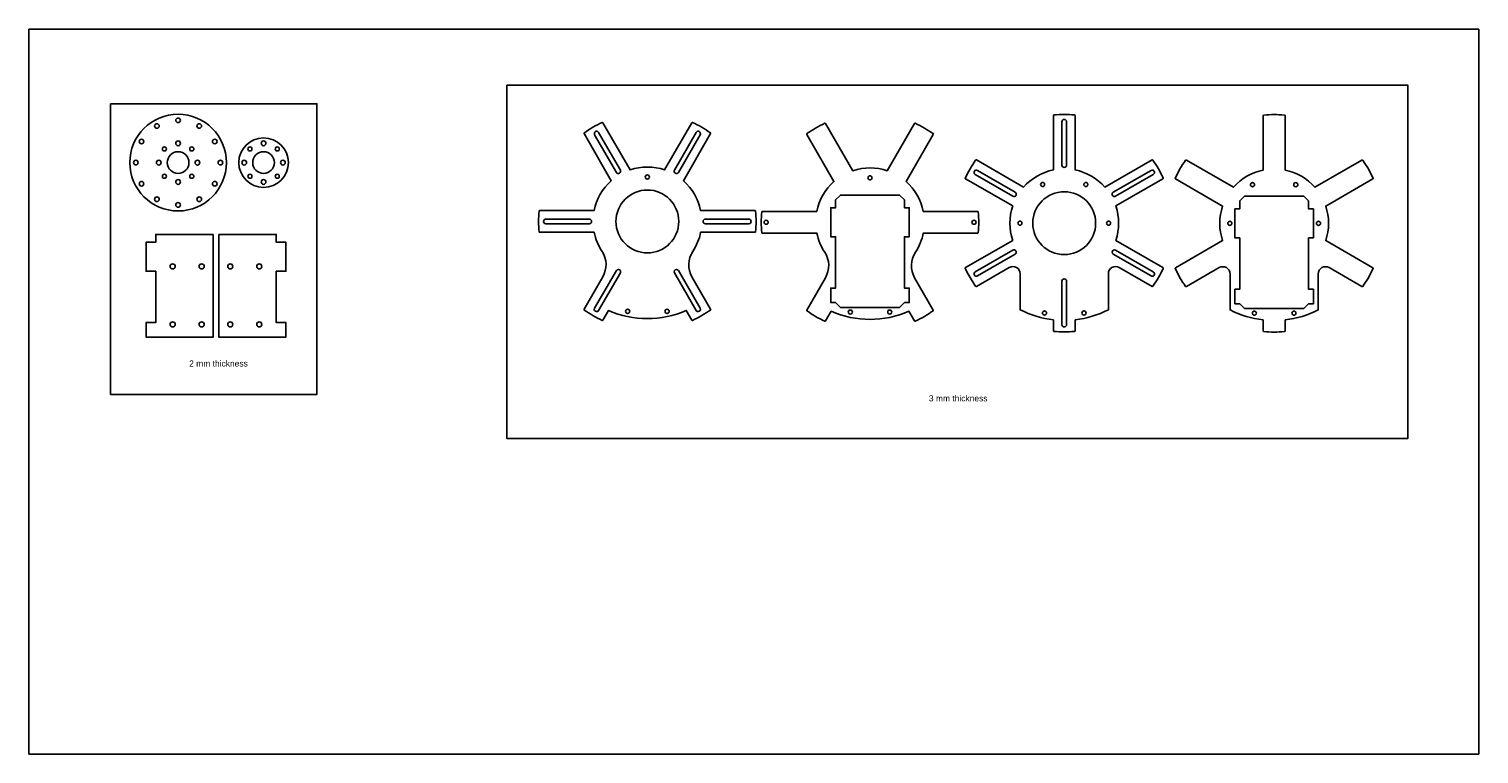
# Model space of a CAD drawing. Extents: x 1387 to 2819, y 1056 to 1356.
# Tile 1 of 2: x 1387 to 1987, y 1056 to 1356. Entities that reach past the tile are written whole.
import ezdxf

# ---------------------------------------------------------------- set-up
doc = ezdxf.new("R2010")
doc.units = 0
doc.layers.get('0').update_dxf_attribs({"linetype": 'CONTINUOUS'})
doc.layers.add('02___PRT_ALL_AXES', color=7, linetype='CONTINUOUS')
doc.layers.add('CRANK', color=30, linetype='CONTINUOUS')
doc.styles.get("Standard").update_dxf_attribs({"font": 'arial.ttf'})

msp = doc.modelspace()

# ---------------------------------------------------------------- linework, layer by layer
for p, q in [((1986.86, 1355.73), (1386.86, 1355.73)), ((1386.86, 1355.73), (1386.86, 1055.73)), ((1986.86, 1055.73), (1986.86, 1355.73)), ((1386.86, 1055.73), (1986.86, 1055.73))]:
    msp.add_line(p, q)
for points in [[(1584.55, 1332.48), (1957.42, 1332.48), (1957.42, 1186.29), (1584.55, 1186.29)], [(1420.59, 1324.78), (1505.99, 1324.78), (1505.99, 1204.52), (1420.59, 1204.52)], [(1463.11, 1270.73), (1463.11, 1228.23), (1439.31, 1228.23), (1435.31, 1228.23), (1435.31, 1234.23), (1439.31, 1234.23), (1439.31, 1255.48), (1435.31, 1255.48), (1435.31, 1267.48), (1439.31, 1267.48), (1439.31, 1270.73)], [(1465.37, 1270.73), (1465.37, 1228.23), (1489.17, 1228.23), (1493.17, 1228.23), (1493.17, 1234.23), (1489.17, 1234.23), (1489.17, 1255.48), (1493.17, 1255.48), (1493.17, 1267.48), (1489.17, 1267.48), (1489.17, 1270.73)]]:
    msp.add_lwpolyline(points, close=True)
at = {"color": 7}
for points in [[(1819.74, 1235.43, 0.090005), (1833.49, 1239.56), (1833.49, 1254.45, -0.57735), (1837.99, 1257.05), (1851.57, 1249.21, 0.386621), (1851.9, 1249.28, 0.047594), (1856.17, 1256.68, 0.386621), (1856.07, 1257), (1836.58, 1268.25, 0.162529), (1836.58, 1282.5), (1856.07, 1293.75, 0.386621), (1856.17, 1294.07, 0.047594), (1851.9, 1301.48, 0.386621), (1851.57, 1301.55), (1832.08, 1290.3, 0.162529), (1819.74, 1297.42), (1819.74, 1319.92, 0.386621), (1819.51, 1320.17, 0.047594), (1810.96, 1320.17, 0.386621), (1810.74, 1319.92), (1810.74, 1297.42, 0.162529), (1798.4, 1290.3), (1778.91, 1301.55, 0.386621), (1778.58, 1301.48, 0.047594), (1774.31, 1294.07, 0.386621), (1774.41, 1293.75), (1793.9, 1282.5, 0.162529), (1793.9, 1268.25), (1774.41, 1257, 0.386621), (1774.31, 1256.68, 0.047594), (1778.58, 1249.28, 0.386621), (1778.91, 1249.21), (1792.49, 1257.05, -0.57735), (1796.99, 1254.45), (1796.99, 1239.56, 0.090005), (1810.74, 1235.43)], [(1897.6, 1235.37, -0.090005), (1883.85, 1239.49), (1883.85, 1254.38, 0.57735), (1879.35, 1256.98), (1865.77, 1249.14, -0.386621), (1865.44, 1249.21, -0.047594), (1861.17, 1256.62, -0.386621), (1861.27, 1256.94), (1880.76, 1268.19, -0.162529), (1880.76, 1282.44), (1861.27, 1293.69, -0.386621), (1861.17, 1294.01, -0.047594), (1865.44, 1301.41, -0.386621), (1865.77, 1301.48), (1885.26, 1290.23, -0.162529), (1897.6, 1297.36), (1897.6, 1319.86, -0.386621), (1897.82, 1320.11, -0.047594), (1906.37, 1320.11, -0.386621), (1906.6, 1319.86), (1906.6, 1297.36, -0.162529), (1918.94, 1290.23), (1938.43, 1301.48, -0.386621), (1938.76, 1301.41, -0.047594), (1943.03, 1294.01, -0.386621), (1942.93, 1293.69), (1923.44, 1282.44, -0.162529), (1923.44, 1268.19), (1942.93, 1256.94, -0.386621), (1943.03, 1256.62, -0.047594), (1938.76, 1249.21, -0.386621), (1938.43, 1249.14), (1924.85, 1256.98, 0.57735), (1920.35, 1254.38), (1920.35, 1239.49, -0.090005), (1906.6, 1235.37)], [(1810.74, 1235.43), (1810.74, 1230.83, 0.386621), (1810.96, 1230.58, 0.047594), (1819.51, 1230.58, 0.386621), (1819.74, 1230.83), (1819.74, 1235.43)], [(1897.6, 1235.37), (1897.6, 1230.77, 0.386621), (1897.82, 1230.52, 0.047594), (1906.37, 1230.52, 0.386621), (1906.6, 1230.77), (1906.6, 1235.37)]]:
    msp.add_lwpolyline(points, format="xyb", dxfattribs=at)
for points in [[(1598.19, 1271.6, -0.386621), (1597.94, 1271.83, -0.047594), (1597.94, 1280.37, -0.386621), (1598.19, 1280.6), (1620.69, 1280.6, -0.162529), (1627.82, 1292.94), (1616.57, 1312.43, -0.386621), (1616.64, 1312.76, -0.047594), (1624.04, 1317.03, -0.386621), (1624.36, 1316.93), (1635.61, 1297.44, -0.162529), (1649.86, 1297.44), (1661.12, 1316.93, -0.386621), (1661.44, 1317.03, -0.047594), (1668.84, 1312.76, -0.386621), (1668.91, 1312.43), (1657.66, 1292.94, -0.162529), (1664.78, 1280.6), (1687.29, 1280.6, -0.386621), (1687.53, 1280.37, -0.047594), (1687.53, 1271.83, -0.386621), (1687.29, 1271.6), (1664.78, 1271.6, -0.096139), (1661.5, 1263.68, 0.284399), (1661.18, 1253.16), (1668.91, 1239.77, -0.386621), (1668.84, 1239.44, -0.047594), (1661.44, 1235.17, -0.386621), (1661.12, 1235.27), (1658.81, 1239.25, -0.208663), (1626.66, 1239.25), (1624.36, 1235.27, -0.386621), (1624.04, 1235.17, -0.047594), (1616.64, 1239.44, -0.386621), (1616.57, 1239.77), (1624.3, 1253.16, 0.284399), (1623.98, 1263.68, -0.096139), (1620.69, 1271.6)], [(1708.7, 1312.1), (1719.96, 1292.61, 0.162529), (1712.83, 1280.27), (1690.33, 1280.27, 0.386621), (1690.08, 1280.04, 0.047594), (1690.08, 1271.49, 0.386621), (1690.33, 1271.27), (1712.83, 1271.27, 0.096139), (1716.11, 1263.35, -0.284399), (1716.43, 1252.83), (1708.7, 1239.44, 0.386621), (1708.78, 1239.11, 0.047594), (1716.18, 1234.84, 0.386621), (1716.5, 1234.94), (1718.8, 1238.92, 0.208663), (1750.95, 1238.92), (1753.25, 1234.94, 0.386621), (1753.57, 1234.84, 0.047594), (1760.97, 1239.11, 0.386621), (1761.05, 1239.44), (1753.32, 1252.83, -0.284399), (1753.64, 1263.35, 0.096139), (1756.92, 1271.27), (1779.42, 1271.27, 0.386621), (1779.67, 1271.49, 0.047594), (1779.67, 1280.04, 0.386621), (1779.42, 1280.27), (1756.92, 1280.27, 0.162529), (1749.79, 1292.61), (1761.05, 1312.1, 0.386621), (1760.97, 1312.43, 0.047594), (1753.57, 1316.7, 0.386621), (1753.25, 1316.6), (1742, 1297.11, 0.162529), (1727.75, 1297.11), (1716.5, 1316.6, 0.386621), (1716.18, 1316.7, 0.047594), (1708.78, 1312.43, 0.386621)], [(1816.19, 1299.38), (1816.19, 1317.38, 1), (1814.29, 1317.38), (1814.29, 1299.38, 1)], [(1631.56, 1297.36), (1622.56, 1312.95, 1), (1620.92, 1312), (1629.92, 1296.41, 1)], [(1655.56, 1296.41), (1664.56, 1312, 1), (1662.92, 1312.95), (1653.92, 1297.36, 1)], [(1794.93, 1288.2), (1779.34, 1297.2, 1), (1778.39, 1295.55), (1793.98, 1286.55, 1)], [(1836.5, 1286.55), (1852.09, 1295.55, 1), (1851.14, 1297.2), (1835.55, 1288.2, 1)], [(1618.74, 1277.05), (1600.74, 1277.05, 1), (1600.74, 1275.15), (1618.74, 1275.15, 1)], [(1666.74, 1275.15), (1684.74, 1275.15, 1), (1684.74, 1277.05), (1666.74, 1277.05, 1)], [(1793.98, 1264.2), (1778.39, 1255.2, 1), (1779.34, 1253.55), (1794.93, 1262.55, 1)], [(1835.55, 1262.55), (1851.14, 1253.55, 1), (1852.09, 1255.2), (1836.5, 1264.2, 1)], [(1629.92, 1255.79), (1620.92, 1240.2, 1), (1622.56, 1239.25), (1631.56, 1254.84, 1)], [(1653.92, 1254.84), (1662.92, 1239.25, 1), (1664.56, 1240.2), (1655.56, 1255.79, 1)], [(1814.29, 1251.38), (1814.29, 1233.38, 1), (1816.19, 1233.38), (1816.19, 1251.38, 1)]]:
    msp.add_lwpolyline(points, format="xyb", close=True, dxfattribs=at)
msp.add_lwpolyline([(1720.63, 1242.52), (1722.63, 1240.52), (1747.13, 1240.52), (1749.13, 1242.52), (1751.13, 1242.52), (1751.13, 1248.52), (1749.13, 1248.52), (1749.13, 1269.77), (1751.13, 1269.77), (1751.13, 1281.77), (1749.13, 1281.77), (1749.13, 1285.02), (1747.13, 1287.02), (1722.63, 1287.02), (1720.63, 1285.02), (1720.63, 1281.77), (1718.63, 1281.77), (1718.63, 1269.77), (1720.63, 1269.77), (1720.63, 1248.52), (1718.63, 1248.52), (1718.63, 1242.52)], close=True, dxfattribs=at)
at = {"color": 7, "linetype": 'CONTINUOUS'}
msp.add_lwpolyline([(1916.35, 1269.31), (1918.35, 1269.31), (1918.35, 1281.31), (1916.35, 1281.31), (1916.35, 1284.56), (1914.35, 1286.56), (1889.85, 1286.56), (1887.85, 1284.56), (1887.85, 1281.31), (1885.85, 1281.31), (1885.85, 1269.31), (1887.85, 1269.31), (1887.85, 1248.06), (1885.85, 1248.06), (1885.85, 1242.06), (1887.85, 1242.06), (1889.85, 1240.06), (1914.35, 1240.06), (1916.35, 1242.06), (1918.35, 1242.06), (1918.35, 1248.06), (1916.35, 1248.06)], close=True, dxfattribs=at)
at = {"color": 7}
for centre, radius in [((1483.93, 1300.44), 10.25), ((1448.56, 1300.44), 4.5), ((1483.93, 1300.44), 4.5), ((1806.28, 1291.39), 0.85), ((1824.19, 1291.39), 0.85), ((1893.14, 1291.33), 0.85), ((1911.05, 1291.33), 0.85), ((1642.74, 1276.1), 13), ((1815.24, 1275.38), 13), ((1796.89, 1275.38), 0.85), ((1833.59, 1275.38), 0.85), ((1883.75, 1275.31), 0.85), ((1920.45, 1275.31), 0.85), ((1634.57, 1238.92), 0.85), ((1650.91, 1238.92), 0.85), ((1726.71, 1238.59), 0.85), ((1743.04, 1238.59), 0.85), ((1807.07, 1238.2), 0.85), ((1823.4, 1238.2), 0.85), ((1893.93, 1238.14), 0.85), ((1910.27, 1238.14), 0.85)]:
    msp.add_circle(centre, radius, dxfattribs=at)
at = {"color": 7, "linetype": 'CONTINUOUS'}
for centre, radius in [((1442.9, 1306.1), 0.85), ((1454.22, 1306.1), 0.85), ((1478.27, 1306.1), 0.85), ((1489.58, 1306.1), 0.85), ((1442.9, 1294.79), 0.85), ((1454.22, 1294.79), 0.85), ((1478.27, 1294.79), 0.85), ((1489.58, 1294.79), 0.85), ((1446.31, 1257.48), 1.05), ((1458.31, 1257.48), 1.05), ((1470.17, 1257.48), 1.05), ((1482.17, 1257.48), 1.05), ((1446.31, 1233.48), 1.05), ((1458.31, 1233.48), 1.05), ((1470.17, 1233.48), 1.05), ((1482.17, 1233.48), 1.05)]:
    msp.add_circle(centre, radius, dxfattribs=at)
for centre in [(1642.74, 1294.47), (1734.88, 1294.14), (1691.88, 1275.77), (1777.88, 1275.77)]:
    msp.add_circle(centre, 0.85)
at = {"layer": '02___PRT_ALL_AXES', "color": 7, "linetype": 'CONTINUOUS'}
for centre in [(1448.56, 1308.44), (1483.93, 1308.44), (1440.56, 1300.44), (1456.56, 1300.44), (1475.93, 1300.44), (1491.93, 1300.44), (1448.56, 1292.44), (1483.93, 1292.44)]:
    msp.add_circle(centre, 1, dxfattribs=at)
at = {"layer": 'CRANK', "color": 7}
for centre, radius in [((1448.56, 1300.44), 20), ((1439.81, 1315.6), 0.95), ((1448.56, 1317.94), 0.95), ((1457.31, 1315.6), 0.95), ((1433.4, 1309.19), 0.95), ((1463.72, 1309.19), 0.95), ((1431.06, 1300.44), 0.95), ((1466.06, 1300.44), 0.95), ((1433.4, 1291.69), 0.95), ((1463.72, 1291.69), 0.95), ((1439.81, 1285.29), 0.95), ((1457.31, 1285.29), 0.95), ((1448.56, 1282.94), 0.95)]:
    msp.add_circle(centre, radius, dxfattribs=at)

# ---------------------------------------------------------------- texts
at = {"char_height": 2.5, "attachment_point": 1}
for s, width, insert in [('2 mm thickness', 26.2991, (1453.15, 1218.57)), ('3 mm thickness', 24.8511, (1759.23, 1204.15))]:
    msp.add_mtext_dynamic_manual_height_columns(s, width=width, gutter_width=12.5, heights=[0], dxfattribs=dict(at, insert=insert))

doc.saveas('drawing.dxf')
